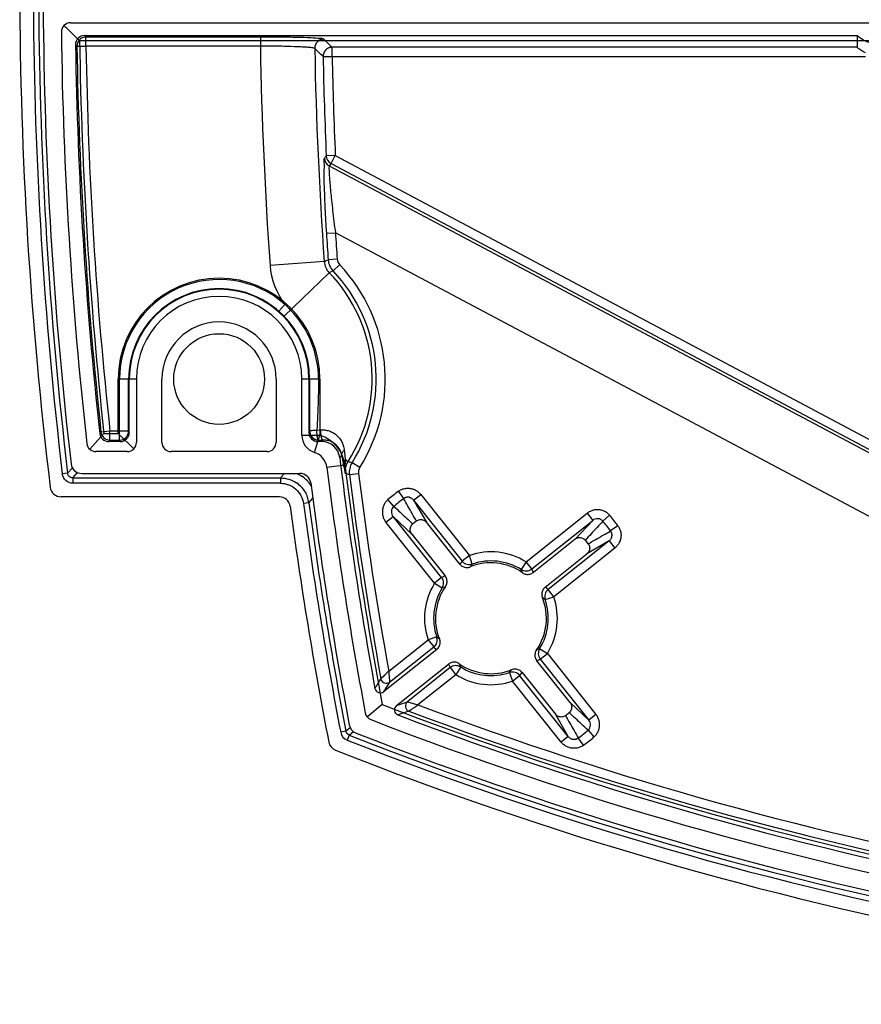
# Model space of a CAD drawing. Header units: millimetres. Extents: x 44 to 366, y 226 to 346.
# Tile 1 of 8: x 44 to 91, y 251 to 305. Entities that reach past the tile are written whole.
import ezdxf

# ---------------------------------------------------------------- set-up
doc = ezdxf.new("R2010")
doc.units = ezdxf.units.MM
doc.header["$LTSCALE"] = 37.36047
doc.layers.get('0').update_dxf_attribs({"linetype": 'CONTINUOUS'})

msp = doc.modelspace()

# ---------------------------------------------------------------- linework, layer by layer
at = {"color": 7}
for p, q in [((46.982, 304.922), (46.876, 305.026)), ((47.386, 304.523), (46.975, 304.929)), ((47.232, 305.175), (195.725, 305.175)), ((47.739, 304.175), (47.386, 304.523)), ((48.012, 304.468), (90.631, 304.468)), ((48.012, 304.468), (48.09, 304.39)), ((48.09, 303.891), (48.09, 304.39)), ((57.712, 304.39), (57.712, 303.891)), ((61.212, 304.272), (61.661, 303.823)), ((90.631, 304.468), (90.631, 303.823)), ((47.591, 303.883), (47.512, 303.96)), ((47.591, 303.883), (48.09, 303.891)), ((195.388, 304.175), (47.739, 304.175)), ((57.712, 303.891), (48.09, 303.891)), ((61.67, 303.323), (61.67, 303.823)), ((90.631, 303.823), (61.67, 303.823)), ((61.17, 303.314), (61.67, 303.323)), ((61.67, 303.323), (91.099, 303.323)), ((61.846, 297.852), (61.346, 297.83)), ((61.611, 297.411), (61.846, 297.852)), ((61.846, 297.852), (137.871, 257.429)), ((61.611, 297.411), (61.509, 297.282)), ((61.509, 297.282), (137.529, 256.862)), ((61.611, 297.411), (137.637, 256.988)), ((61.353, 293.562), (61.851, 293.594)), ((134.453, 254.991), (61.851, 293.594)), ((61.236, 292.005), (58.245, 291.791)), ((61.95, 292.137), (61.452, 292.102)), ((61.724, 291.485), (62.086, 291.829)), ((61.513, 291.383), (59.026, 288.984)), ((58.735, 289.263), (59.066, 289.637)), ((49.869, 282.52), (49.869, 285.52)), ((50.869, 285.52), (49.869, 285.52)), ((49.941, 282.149), (49.941, 285.52)), ((50.441, 282.649), (50.441, 285.52)), ((50.48, 282.571), (50.48, 285.52)), ((50.869, 285.52), (50.869, 282.019)), ((52.283, 282.02), (52.283, 285.52)), ((58.583, 285.52), (58.583, 282.02)), ((59.996, 282.425), (59.996, 285.52)), ((60.996, 285.52), (59.996, 285.52)), ((60.385, 285.52), (60.385, 282.571)), ((60.996, 285.52), (60.996, 282.425)), ((60.424, 285.075), (60.425, 282.65)), ((49.079, 282.52), (48.753, 282.156)), ((48.917, 282.594), (48.848, 282.517)), ((49.414, 282.649), (48.917, 282.594)), ((49.079, 282.52), (49.869, 282.52)), ((49.414, 282.149), (49.414, 282.649)), ((50.441, 282.649), (49.414, 282.649)), ((49.869, 282.52), (50.723, 281.666)), ((50.441, 282.649), (50.48, 282.571)), ((60.385, 282.571), (60.425, 282.651)), ((60.831, 282.701), (61.045, 282.715)), ((48.753, 282.156), (48.298, 281.647)), ((49.414, 282.149), (49.344, 282.071)), ((49.98, 282.071), (49.344, 282.071)), ((49.414, 282.149), (49.941, 282.149)), ((49.941, 282.149), (49.98, 282.071)), ((59.996, 282.425), (60.996, 282.425)), ((60.692, 281.472), (60.996, 282.425)), ((60.885, 282.071), (60.925, 282.152)), ((61.096, 282.071), (60.885, 282.071)), ((61.096, 282.071), (61.168, 282.154)), ((50.369, 281.52), (48.631, 281.52)), ((58.083, 281.52), (52.783, 281.52)), ((62.204, 281.325), (62.088, 281.193)), ((62.403, 281.055), (62.546, 280.964)), ((63.195, 280.639), (62.772, 280.905)), ((47.338, 280.619), (47.076, 280.324)), ((47.369, 280.063), (47.631, 280.358)), ((62.372, 280.766), (61.38, 280.643)), ((47.076, 280.324), (46.783, 280.29)), ((47.369, 280.063), (47.369, 279.768)), ((47.369, 280.063), (58.82, 280.063)), ((47.861, 280.312), (59.895, 280.312)), ((59.038, 280.312), (58.82, 280.063)), ((58.82, 280.063), (58.82, 279.768)), ((62.627, 280.247), (63.122, 280.31)), ((58.82, 279.768), (47.369, 279.768)), ((65.323, 279.324), (65.616, 278.923)), ((58.761, 279.02), (46.713, 279.02)), ((60.381, 278.695), (60.6, 278.942)), ((65.074, 278.491), (64.749, 278.866)), ((66.168, 278.842), (66.559, 279.153)), ((66.168, 278.842), (68.851, 275.473)), ((66.168, 278.842), (66.878, 277.616)), ((66.559, 279.153), (69.242, 275.785)), ((60.382, 278.695), (60.089, 278.656)), ((64.638, 277.623), (65.029, 277.935)), ((67.321, 274.255), (64.638, 277.623)), ((67.712, 274.566), (65.029, 277.935)), ((66.066, 276.969), (65.03, 277.934)), ((68.714, 275.311), (66.878, 277.616)), ((72.368, 275.431), (75.736, 278.114)), ((72.679, 275.04), (76.048, 277.723)), ((75.082, 276.686), (76.047, 277.723)), ((75.736, 278.114), (76.048, 277.723)), ((76.604, 277.678), (76.979, 278.004)), ((77.437, 277.429), (77.036, 277.136)), ((66.066, 276.969), (67.902, 274.664)), ((75.082, 276.687), (72.777, 274.851)), ((76.955, 276.584), (73.586, 273.901)), ((76.955, 276.584), (75.729, 275.874)), ((76.955, 276.584), (77.266, 276.193)), ((77.266, 276.193), (73.898, 273.51)), ((68.846, 275.469), (68.719, 275.315)), ((69.242, 275.785), (68.851, 275.473)), ((69.405, 275.312), (69.242, 275.785)), ((73.424, 274.038), (75.729, 275.874)), ((69.402, 275.318), (69.294, 275.152)), ((72.368, 275.431), (72.104, 275.006)), ((72.176, 274.826), (72.107, 275.012)), ((72.679, 275.04), (72.368, 275.431)), ((72.772, 274.856), (72.683, 275.035)), ((67.712, 274.566), (67.321, 274.255)), ((67.896, 274.659), (67.717, 274.57)), ((67.321, 274.255), (67.746, 273.991)), ((67.927, 274.063), (67.74, 273.994)), ((73.582, 273.906), (73.428, 274.033)), ((73.898, 273.51), (73.586, 273.901)), ((73.431, 273.35), (73.265, 273.458)), ((73.425, 273.347), (73.898, 273.51)), ((64.792, 269.397), (66.967, 271.129)), ((67.44, 271.292), (66.967, 271.129)), ((66.967, 271.129), (67.279, 270.738)), ((67.434, 271.289), (67.6, 271.181)), ((67.441, 270.601), (64.513, 268.269)), ((64.842, 268.797), (67.279, 270.738)), ((67.283, 270.733), (67.437, 270.606)), ((72.939, 270.576), (73.125, 270.645)), ((73.119, 270.649), (73.544, 270.385)), ((72.969, 269.98), (73.148, 270.069)), ((73.153, 270.073), (73.544, 270.384)), ((73.153, 270.073), (75.836, 266.705)), ((73.544, 270.384), (76.227, 267.016)), ((65.214, 267.499), (68.088, 269.789)), ((68.186, 269.599), (65.82, 267.715)), ((68.093, 269.783), (68.182, 269.604)), ((68.186, 269.599), (68.497, 269.208)), ((68.762, 269.633), (68.497, 269.208)), ((68.689, 269.814), (68.758, 269.627)), ((71.463, 269.321), (71.571, 269.487)), ((74.8, 267.671), (72.964, 269.975)), ((68.497, 269.208), (66.407, 267.543)), ((71.46, 269.327), (71.623, 268.854)), ((71.623, 268.854), (72.014, 269.166)), ((74.697, 265.798), (72.014, 269.166)), ((72.019, 269.17), (72.146, 269.324)), ((72.151, 269.328), (73.987, 267.024)), ((64.842, 268.797), (64.513, 268.269)), ((74.306, 265.486), (71.623, 268.854)), ((64.43, 267.562), (63.643, 266.908)), ((65.214, 267.499), (65.82, 267.715)), ((65.82, 267.715), (66.407, 267.543)), ((74.799, 267.671), (75.836, 266.705)), ((65.901, 267.2), (65.293, 266.984)), ((74.697, 265.798), (73.987, 267.024)), ((76.227, 267.016), (75.836, 266.705)), ((62.668, 266.284), (62.432, 266.087)), ((62.432, 266.087), (62.142, 266.031)), ((62.614, 265.868), (62.506, 265.593)), ((62.614, 265.868), (62.851, 266.064)), ((74.697, 265.798), (74.306, 265.486)), ((75.542, 265.315), (75.249, 265.717)), ((75.791, 266.148), (76.117, 265.773))]:
    msp.add_line(p, q, dxfattribs=at)
msp.add_lwpolyline([(59.957, 304.363), (59.273, 304.378), (58.512, 304.388), (48.09, 304.39)], dxfattribs=at)
msp.add_circle((55.433, 285.52), 2.5, dxfattribs=at)
for centre, radius, start, end in [((277.433, 307.52), 233, 180.14783, 186.89516), ((277.433, 307.52), 232.252, 180.33121, 186.73307), ((277.433, 307.52), 231.956, 180.33121, 186.73307), ((277.433, 307.52), 231.708, 180.36597, 186.61132), ((47.232, 304.675), 0.5, 90.0366, 180.765), ((277.433, 307.52), 230.718, 180.70812, 186.35938), ((48.011, 303.968), 0.5, 89.9862, 180.9007), ((48.091, 303.89), 0.5, 135.4494, 180.8243), ((61.212, 303.772), 0.5, 90.0645, 180.9055), ((277.433, 307.52), 229.948, 180.88687, 186.24227), ((277.433, 307.52), 229.871, 180.90651, 186.22492), ((277.433, 307.52), 229.718, 180.83431, 186.24782), ((277.433, 307.52), 229.371, 180.90651, 186.22492), ((277.433, 307.52), 219.751, 180.9462, 184.10451), ((277.433, 307.52), 216.753, 180.99277, 184.10449), ((61.67, 303.323), 0.5, 135.5531, 181.0365), ((277.433, 307.52), 216.303, 181.1142, 182.56754), ((277.433, 307.52), 215.804, 181.1142, 182.56754), ((61.846, 297.853), 0.5, 182.0387, 241.9848), ((61.744, 297.724), 0.5, 182.6536, 241.9684), ((277.433, 307.52), 216.53, 183.69585, 184.08319), ((277.433, 307.52), 216.031, 183.69585, 184.08319), ((62.235, 292.078), 4, 184.1134, 217.5984), ((62.449, 292.173), 1, 184.0821, 223.4797), ((62.449, 292.173), 0.5, 184.083, 223.4801), ((55.433, 285.52), 9.169, 327.84, 43.4789), ((55.433, 285.52), 8.447, 327.3594, 43.9598), ((55.433, 285.52), 8.67, 327.84, 43.4789), ((55.433, 285.52), 5.563, 0, 180), ((55.433, 285.52), 5.491, 48.5789, 180), ((55.433, 285.52), 4.991, 0, 180), ((55.433, 285.52), 4.953, 0, 180), ((55.433, 285.52), 4.563, 0, 180), ((53.466, 283.627), 8.215, 43.944, 47.0314), ((55.433, 285.52), 5.485, 0.0018, 43.9595), ((55.433, 285.52), 3.15, 0, 180), ((49.344, 282.571), 0.5, 186.2328, 270.0095), ((49.415, 282.649), 0.5, 186.2971, 269.9281), ((49.941, 282.649), 0.5, 270.0372, 359.9604), ((60.925, 282.652), 0.5, 180.0436, 260.0722), ((48.631, 282.019), 0.5, 186.3409, 269.9905), ((50.37, 282.019), 0.5, 269.9872, 0.0128), ((52.783, 282.02), 0.5, 179.9992, 270.0008), ((58.083, 282.02), 0.5, 269.9992, 0.0008), ((60.996, 282.425), 1, 180, 252.2992), ((60.16, 395.71), 113.561, 270.3862, 270.50879), ((60.388, 280.52), 2, 7.0763, 72.2826), ((61.096, 281.072), 0.999, 6.9602, 90.0097), ((60.388, 280.52), 1, 7.0722, 72.2683), ((277.433, 307.52), 216.948, 186.96994, 190.3751), ((63.384, 280.429), 0.996, 147.491, 187.5116), ((63.618, 280.373), 1, 147.8396, 187.2362), ((47.861, 280.911), 0.6, 186.6, 270.0114), ((277.433, 307.52), 217.718, 187.09107, 190.69813), ((79.171, 284.037), 17.186, 191.0625, 192.5617), ((277.433, 307.52), 216.718, 187.09112, 190.62472), ((63.618, 280.373), 0.5, 147.8393, 187.2366), ((58.821, 278.489), 1.572, 41.7412, 55.5085), ((59.895, 279.712), 0.6, 7.2751, 90.0095), ((59.129, 278.84), 1.582, 42.0843, 55.3145), ((59.149, 278.859), 1.555, 34.6942, 42.0717), ((277.433, 307.52), 218.708, 187.28455, 190.8278), ((277.433, 307.52), 216.53, 187.23577, 190.25281), ((277.433, 307.52), 216.031, 187.23577, 190.16418), ((46.713, 279.619), 0.599, 186.8734, 270.0219), ((59.181, 278.881), 1.516, 28.4451, 34.6882), ((70.433, 272.32), 8.67, 126.1087, 130.9672), ((58.761, 278.42), 0.599, 7.5597, 90.0204), ((58.795, 278.477), 1.601, 7.8374, 18.9941), ((70.433, 272.32), 8.173, 126.1087, 130.9673), ((277.433, 307.52), 220, 187.58007, 191.01383), ((277.433, 307.52), 219.252, 187.56467, 190.90766), ((277.433, 307.52), 218.956, 187.56467, 190.90768), ((70.433, 272.32), 6.76, 127.4575, 129.6184), ((70.433, 272.32), 8.173, 36.1087, 40.9673), ((70.433, 272.32), 8.67, 36.1087, 40.9672), ((70.433, 272.32), 6.76, 37.4575, 39.6184), ((70.433, 272.32), 3.664, 58.1188, 108.9571), ((69.232, 275.788), 0.5, 219.6026, 289.9891), ((70.433, 272.32), 3.164, 58.1184, 108.9576), ((70.433, 272.32), 3.06, 55.1762, 111.8989), ((72.379, 275.431), 0.5, 237.0694, 307.4801), ((67.321, 274.266), 0.5, 327.0704, 37.4798), ((70.433, 272.32), 3.664, 148.1185, 198.9574), ((70.433, 272.32), 3.164, 148.1184, 198.9576), ((70.433, 272.32), 3.06, 145.1763, 201.8993), ((73.901, 273.521), 0.5, 129.6026, 199.9891), ((70.433, 272.32), 3.06, 325.1763, 21.8993), ((70.433, 272.32), 3.164, 328.1184, 18.9576), ((70.433, 272.32), 3.664, 328.119, 18.9569), ((66.964, 271.119), 0.5, 309.6026, 19.9891), ((73.544, 270.373), 0.5, 147.0719, 217.4783), ((68.486, 269.208), 0.5, 57.0719, 127.4783), ((70.433, 272.32), 3.06, 235.1762, 291.8989), ((70.433, 272.32), 3.164, 238.1184, 288.9576), ((64.655, 269.032), 0.3, 190.2019, 308.4534), ((70.433, 272.32), 3.664, 238.1188, 288.9571), ((71.634, 268.851), 0.5, 39.6026, 109.9891), ((64.326, 268.503), 0.3, 190.3787, 308.5976), ((135.433, 451.02), 196.718, 248.84229, 269.89653), ((65.4, 267.264), 0.3, 128.4729, 249.1365), ((66.008, 267.481), 0.3, 128.6534, 249.2245), ((135.433, 451.02), 196.031, 249.38323, 269.71358), ((63.99, 267.196), 0.5, 190.6975, 248.762), ((135.433, 451.02), 196.948, 249.1373, 270), ((135.433, 451.02), 196.53, 249.28045, 269.71357), ((70.433, 272.32), 6.76, 307.4575, 309.6184), ((63.207, 266.546), 0.6, 190.8254, 248.6211), ((135.433, 451.02), 197.718, 248.76142, 269.89653), ((62.721, 266.142), 0.59, 190.8391, 248.5996), ((135.433, 451.02), 198.956, 248.5307, 270), ((135.433, 451.02), 198.708, 248.61863, 269.95413), ((70.433, 272.32), 8.173, 306.1087, 310.9673), ((70.433, 272.32), 8.67, 306.1087, 310.9672), ((62.073, 265.604), 0.6, 191.0078, 248.42), ((135.433, 451.02), 199.252, 248.53072, 269.99999), ((135.433, 451.02), 200, 248.41388, 269.83726)]:
    msp.add_arc(centre, radius, start, end, dxfattribs=at)
for centre, major_axis, ratio, start_param, end_param in [((92.433, 306.868), (0, 3.002), 0.999391, -3.785939, -2.497246), ((49.98, 282.572), (0.224, -0.448), 0.999239, -0.463221, 1.106966), ((60.886, 282.572), (0.224, 0.448), 0.999239, -4.248559, -2.678371)]:
    msp.add_ellipse(centre, major_axis=major_axis, ratio=ratio, start_param=start_param, end_param=end_param, dxfattribs=at)
for points, knots in [([(48.083, 304.39), (48.04, 304.39), (47.953, 304.377), (47.833, 304.326), (47.765, 304.272), (47.734, 304.241)], [0, 0, 0, 0, 0.333261, 0.666544, 1, 1, 1, 1]), ([(61.212, 304.272), (61.158, 304.315), (60.894, 304.298), (60.422, 304.361), (59.665, 304.367), (58.74, 304.389), (58.066, 304.39), (57.712, 304.39)], [0, 0, 0, 0, 0.058789, 0.204598, 0.423898, 0.697139, 1, 1, 1, 1]), ([(60.712, 303.764), (60.708, 303.769), (60.692, 303.775), (60.638, 303.79), (60.523, 303.804), (60.334, 303.822), (60.08, 303.838), (59.631, 303.859), (58.967, 303.878), (58.276, 303.888), (57.844, 303.89), (57.712, 303.891)], [0, 0, 0, 0, 0.005838, 0.016359, 0.056891, 0.12056, 0.205916, 0.310844, 0.569046, 0.868032, 1, 1, 1, 1]), ([(61.17, 303.314), (61.119, 303.364), (61.018, 303.464), (60.865, 303.614), (60.763, 303.714), (60.712, 303.764)], [0, 0, 0, 0, 0.33357, 0.666515, 1, 1, 1, 1]), ([(61.661, 303.823), (61.618, 303.822), (61.532, 303.809), (61.412, 303.758), (61.343, 303.704), (61.313, 303.673)], [0, 0, 0, 0, 0.333026, 0.666921, 1, 1, 1, 1]), ([(91.099, 303.519), (91.051, 303.543), (90.962, 303.59), (90.847, 303.663), (90.75, 303.723), (90.693, 303.779), (90.631, 303.801), (90.631, 303.823)], [0, 0, 0, 0, 0.288911, 0.5361, 0.735268, 0.881128, 1, 1, 1, 1]), ([(61.244, 297.701), (61.262, 297.723), (61.295, 297.768), (61.329, 297.813), (61.346, 297.835)], [0, 0, 0, 0, 0.499969, 1, 1, 1, 1]), ([(61.244, 297.701), (61.202, 297.64), (61.239, 297.354), (61.195, 296.825), (61.237, 295.962), (61.273, 294.847), (61.324, 294.017), (61.353, 293.562)], [0, 0, 0, 0, 0.053581, 0.188552, 0.398885, 0.669832, 1, 1, 1, 1]), ([(61.509, 297.282), (61.506, 297.278), (61.502, 297.264), (61.495, 297.212), (61.496, 297.098), (61.502, 296.903), (61.519, 296.633), (61.559, 296.121), (61.64, 295.309), (61.745, 294.402), (61.823, 293.803), (61.851, 293.594)], [0, 0, 0, 0, 0.003988, 0.011198, 0.043456, 0.09498, 0.16987, 0.261672, 0.511147, 0.829746, 1, 1, 1, 1]), ([(61.236, 292.005), (61.244, 291.89), (61.302, 291.662), (61.433, 291.466), (61.513, 291.383)], [0, 0, 0, 0, 0.499978, 1, 1, 1, 1]), ([(61.237, 292.005), (61.272, 292.022), (61.344, 292.054), (61.415, 292.085), (61.451, 292.102)], [0, 0, 0, 0, 0.49998, 1, 1, 1, 1]), ([(61.724, 291.486), (61.701, 291.474), (61.654, 291.452), (61.583, 291.417), (61.536, 291.394), (61.512, 291.382)], [0, 0, 0, 0, 0.333294, 0.666611, 1, 1, 1, 1]), ([(60.424, 285.52), (60.424, 285.181), (60.424, 284.527), (60.424, 283.571), (60.425, 282.954), (60.425, 282.651)], [0, 0, 0, 0, 0.354624, 0.683587, 1, 1, 1, 1]), ([(60.918, 285.52), (60.918, 285.505), (60.918, 285.252), (60.913, 284.784), (60.895, 284.135), (60.872, 283.547), (60.85, 283.076), (60.836, 282.8), (60.831, 282.701)], [0, 0, 0, 0, 0.016025, 0.26881, 0.498088, 0.705964, 0.894298, 1, 1, 1, 1]), ([(60.425, 282.651), (60.426, 282.657), (60.444, 282.665), (60.473, 282.673), (60.509, 282.679), (60.545, 282.684), (60.592, 282.689), (60.66, 282.694), (60.745, 282.698), (60.803, 282.7), (60.831, 282.701)], [0, 0, 0, 0, 0.039114, 0.118239, 0.232803, 0.302026, 0.382006, 0.573334, 0.801081, 1, 1, 1, 1]), ([(60.925, 282.152), (60.918, 282.153), (60.901, 282.169), (60.889, 282.195), (60.879, 282.224), (60.87, 282.253), (60.863, 282.284), (60.857, 282.318), (60.851, 282.356), (60.845, 282.397), (60.84, 282.442), (60.835, 282.509), (60.831, 282.596), (60.83, 282.666), (60.831, 282.701)], [0, 0, 0, 0, 0.041537, 0.107329, 0.15372, 0.206152, 0.263387, 0.324135, 0.389949, 0.463112, 0.543232, 0.629605, 0.816699, 1, 1, 1, 1]), ([(61.168, 282.154), (61.159, 282.155), (61.136, 282.17), (61.119, 282.2), (61.105, 282.232), (61.094, 282.262), (61.085, 282.294), (61.077, 282.329), (61.069, 282.368), (61.062, 282.409), (61.056, 282.455), (61.05, 282.523), (61.045, 282.609), (61.044, 282.68), (61.045, 282.715)], [0, 0, 0, 0, 0.049591, 0.126248, 0.174171, 0.227351, 0.284674, 0.344958, 0.409811, 0.481487, 0.559591, 0.643431, 0.824045, 1, 1, 1, 1]), ([(61.045, 282.715), (61.111, 282.719), (61.248, 282.717), (61.454, 282.679), (61.662, 282.599), (61.862, 282.476), (62.04, 282.306), (62.188, 282.097), (62.293, 281.855), (62.33, 281.68), (62.339, 281.591)], [0, 0, 0, 0, 0.104771, 0.215033, 0.331656, 0.454982, 0.584568, 0.719072, 0.857664, 1, 1, 1, 1]), ([(60.572, 282.298), (60.603, 282.267), (60.673, 282.214), (60.794, 282.163), (60.882, 282.152), (60.925, 282.152)], [0, 0, 0, 0, 0.333331, 0.666676, 1, 1, 1, 1]), ([(62.204, 281.325), (62.198, 281.364), (62.176, 281.454), (62.123, 281.585), (62.048, 281.711), (61.96, 281.819), (61.865, 281.909), (61.765, 281.983), (61.662, 282.042), (61.556, 282.088), (61.444, 282.123), (61.323, 282.147), (61.229, 282.154), (61.177, 282.154), (61.168, 282.154)], [0, 0, 0, 0, 0.082879, 0.191562, 0.292768, 0.388297, 0.479329, 0.565589, 0.646835, 0.72578, 0.806218, 0.890835, 0.982046, 1, 1, 1, 1]), ([(62.204, 281.325), (62.202, 281.349), (62.206, 281.4), (62.235, 281.474), (62.274, 281.529), (62.311, 281.567), (62.33, 281.584), (62.339, 281.591)], [0, 0, 0, 0, 0.233052, 0.490393, 0.756022, 0.890471, 1, 1, 1, 1]), ([(62.339, 281.591), (62.344, 281.539), (62.364, 281.36), (62.385, 281.181), (62.403, 281.055)], [0, 0, 0, 0, 0.291012, 1, 1, 1, 1]), ([(62.204, 281.325), (62.217, 281.246), (62.239, 281.102), (62.272, 280.907), (62.294, 280.791), (62.304, 280.739)], [0, 0, 0, 0, 0.402479, 0.734535, 1, 1, 1, 1]), ([(62.304, 280.739), (62.301, 280.766), (62.302, 280.879), (62.349, 280.99), (62.403, 281.055)], [0, 0, 0, 0, 0.24549, 1, 1, 1, 1]), ([(62.403, 281.055), (62.389, 280.933), (62.362, 280.682), (62.374, 280.427), (62.396, 280.299)], [0, 0, 0, 0, 0.484812, 1, 1, 1, 1]), ([(62.545, 280.964), (62.57, 280.957), (62.621, 280.945), (62.697, 280.924), (62.748, 280.911), (62.773, 280.904)], [0, 0, 0, 0, 0.33327, 0.666658, 1, 1, 1, 1]), ([(47.369, 279.768), (47.229, 279.768), (46.938, 279.874), (46.799, 280.15), (46.783, 280.29)], [0, 0, 0, 0, 0.49988, 1, 1, 1, 1]), ([(47.37, 280.063), (47.299, 280.062), (47.15, 280.111), (47.083, 280.254), (47.076, 280.324)], [0, 0, 0, 0, 0.499618, 1, 1, 1, 1]), ([(62.625, 280.247), (62.588, 280.257), (62.511, 280.273), (62.435, 280.289), (62.397, 280.299)], [0, 0, 0, 0, 0.500026, 1, 1, 1, 1]), ([(58.82, 279.768), (59.121, 279.768), (59.744, 279.543), (60.05, 278.954), (60.089, 278.656)], [0, 0, 0, 0, 0.500028, 1, 1, 1, 1]), ([(65.323, 279.324), (65.375, 279.361), (65.487, 279.426), (65.674, 279.485), (65.872, 279.503), (66.071, 279.476), (66.259, 279.406), (66.426, 279.298), (66.519, 279.204), (66.559, 279.153)], [0, 0, 0, 0, 0.138283, 0.280098, 0.424272, 0.56938, 0.714355, 0.858202, 1, 1, 1, 1]), ([(64.749, 278.866), (64.701, 278.824), (64.612, 278.729), (64.513, 278.561), (64.451, 278.371), (64.433, 278.171), (64.459, 277.973), (64.527, 277.786), (64.598, 277.674), (64.638, 277.623)], [0, 0, 0, 0, 0.138375, 0.28012, 0.424167, 0.56922, 0.714258, 0.858188, 1, 1, 1, 1]), ([(66.168, 278.842), (66.16, 278.852), (66.136, 278.88), (66.092, 278.918), (66.038, 278.952), (65.986, 278.975), (65.937, 278.989), (65.892, 278.997), (65.851, 278.999), (65.814, 278.997), (65.781, 278.993), (65.749, 278.986), (65.718, 278.977), (65.687, 278.965), (65.652, 278.947), (65.629, 278.932), (65.616, 278.923)], [0, 0, 0, 0, 0.064484, 0.179292, 0.281342, 0.372549, 0.454575, 0.528587, 0.59485, 0.653879, 0.707862, 0.759481, 0.811276, 0.865016, 0.922203, 1, 1, 1, 1]), ([(66.321, 277.686), (66.244, 277.824), (66.088, 278.1), (65.848, 278.509), (65.693, 278.785), (65.616, 278.923)], [0, 0, 0, 0, 0.333537, 0.666606, 1, 1, 1, 1]), ([(65.074, 278.491), (64.999, 278.426), (64.897, 278.225), (64.966, 278.013), (65.029, 277.935)], [0, 0, 0, 0, 0.497059, 1, 1, 1, 1]), ([(65.074, 278.491), (65.191, 278.385), (65.425, 278.172), (65.771, 277.847), (66.004, 277.634), (66.122, 277.528)], [0, 0, 0, 0, 0.333394, 0.666463, 1, 1, 1, 1]), ([(76.979, 278.004), (76.937, 278.052), (76.842, 278.14), (76.674, 278.239), (76.484, 278.301), (76.284, 278.319), (76.086, 278.293), (75.899, 278.225), (75.787, 278.154), (75.736, 278.114)], [0, 0, 0, 0, 0.138375, 0.28012, 0.424166, 0.56922, 0.714258, 0.858188, 1, 1, 1, 1]), ([(66.321, 277.686), (66.375, 277.727), (66.508, 277.783), (66.72, 277.756), (66.836, 277.669), (66.878, 277.616)], [0, 0, 0, 0, 0.329375, 0.668641, 1, 1, 1, 1]), ([(76.604, 277.678), (76.498, 277.561), (76.285, 277.327), (75.96, 276.982), (75.747, 276.748), (75.64, 276.63)], [0, 0, 0, 0, 0.333394, 0.666463, 1, 1, 1, 1]), ([(76.604, 277.678), (76.539, 277.754), (76.338, 277.856), (76.126, 277.786), (76.048, 277.723)], [0, 0, 0, 0, 0.497059, 1, 1, 1, 1]), ([(66.066, 276.969), (66.023, 277.022), (65.964, 277.154), (65.986, 277.367), (66.07, 277.484), (66.122, 277.527)], [0, 0, 0, 0, 0.331949, 0.67192, 1, 1, 1, 1]), ([(75.799, 276.431), (75.937, 276.509), (76.213, 276.664), (76.622, 276.904), (76.898, 277.059), (77.036, 277.137)], [0, 0, 0, 0, 0.333537, 0.666606, 1, 1, 1, 1]), ([(76.955, 276.584), (76.965, 276.592), (76.993, 276.616), (77.031, 276.66), (77.065, 276.714), (77.088, 276.766), (77.102, 276.815), (77.11, 276.86), (77.112, 276.901), (77.11, 276.938), (77.106, 276.971), (77.099, 277.003), (77.09, 277.034), (77.077, 277.065), (77.06, 277.1), (77.045, 277.123), (77.036, 277.136)], [0, 0, 0, 0, 0.064484, 0.179292, 0.281342, 0.372549, 0.454575, 0.528587, 0.59485, 0.653879, 0.707862, 0.759481, 0.811276, 0.865016, 0.922203, 1, 1, 1, 1]), ([(77.437, 277.429), (77.474, 277.378), (77.539, 277.265), (77.598, 277.079), (77.616, 276.88), (77.589, 276.681), (77.519, 276.493), (77.411, 276.326), (77.317, 276.233), (77.266, 276.193)], [0, 0, 0, 0, 0.138283, 0.280098, 0.424272, 0.569381, 0.714355, 0.858202, 1, 1, 1, 1]), ([(75.082, 276.687), (75.135, 276.729), (75.267, 276.788), (75.48, 276.766), (75.597, 276.682), (75.64, 276.63)], [0, 0, 0, 0, 0.331949, 0.67192, 1, 1, 1, 1]), ([(75.799, 276.431), (75.84, 276.377), (75.896, 276.244), (75.869, 276.032), (75.782, 275.917), (75.729, 275.874)], [0, 0, 0, 0, 0.329375, 0.668641, 1, 1, 1, 1]), ([(68.714, 275.311), (68.757, 275.255), (68.872, 275.164), (69.082, 275.107), (69.225, 275.133), (69.291, 275.158)], [0, 0, 0, 0, 0.333626, 0.666312, 1, 1, 1, 1]), ([(67.921, 274.067), (67.96, 274.126), (68.018, 274.26), (68.01, 274.477), (67.947, 274.609), (67.902, 274.664)], [0, 0, 0, 0, 0.333703, 0.666413, 1, 1, 1, 1]), ([(72.18, 274.831), (72.239, 274.792), (72.373, 274.734), (72.59, 274.742), (72.722, 274.806), (72.777, 274.851)], [0, 0, 0, 0, 0.333697, 0.66641, 1, 1, 1, 1]), ([(73.424, 274.038), (73.368, 273.995), (73.277, 273.881), (73.22, 273.67), (73.246, 273.527), (73.271, 273.461)], [0, 0, 0, 0, 0.333638, 0.666336, 1, 1, 1, 1]), ([(67.441, 270.601), (67.497, 270.644), (67.589, 270.759), (67.645, 270.969), (67.619, 271.112), (67.594, 271.178)], [0, 0, 0, 0, 0.333638, 0.666336, 1, 1, 1, 1]), ([(72.944, 270.572), (72.905, 270.514), (72.847, 270.38), (72.855, 270.162), (72.919, 270.03), (72.964, 269.975)], [0, 0, 0, 0, 0.333703, 0.666413, 1, 1, 1, 1]), ([(68.685, 269.808), (68.627, 269.847), (68.493, 269.905), (68.275, 269.897), (68.143, 269.834), (68.088, 269.789)], [0, 0, 0, 0, 0.333697, 0.66641, 1, 1, 1, 1]), ([(72.151, 269.328), (72.108, 269.385), (71.994, 269.476), (71.783, 269.532), (71.64, 269.506), (71.574, 269.481)], [0, 0, 0, 0, 0.333626, 0.666312, 1, 1, 1, 1]), ([(64.031, 268.449), (64.068, 268.508), (64.141, 268.626), (64.251, 268.802), (64.323, 268.92), (64.36, 268.979)], [0, 0, 0, 0, 0.333522, 0.66639, 1, 1, 1, 1]), ([(64.792, 269.397), (64.742, 269.347), (64.651, 269.261), (64.533, 269.145), (64.446, 269.063), (64.393, 269.009), (64.367, 268.986), (64.36, 268.979)], [0, 0, 0, 0, 0.355091, 0.621622, 0.826458, 0.949953, 1, 1, 1, 1]), ([(64.792, 269.397), (64.797, 269.315), (64.81, 269.171), (64.83, 268.985), (64.829, 268.868), (64.846, 268.812), (64.842, 268.797)], [0, 0, 0, 0, 0.409027, 0.72355, 0.923859, 1, 1, 1, 1]), ([(65.901, 267.2), (65.915, 267.208), (65.959, 267.242), (66.059, 267.306), (66.214, 267.412), (66.336, 267.497), (66.407, 267.543)], [0, 0, 0, 0, 0.07627, 0.274179, 0.579801, 1, 1, 1, 1]), ([(74.8, 267.671), (74.842, 267.617), (74.901, 267.485), (74.879, 267.272), (74.795, 267.155), (74.743, 267.112)], [0, 0, 0, 0, 0.331949, 0.67192, 1, 1, 1, 1]), ([(74.544, 266.953), (74.49, 266.912), (74.357, 266.856), (74.145, 266.883), (74.029, 266.97), (73.987, 267.024)], [0, 0, 0, 0, 0.329375, 0.668641, 1, 1, 1, 1]), ([(74.544, 266.953), (74.622, 266.815), (74.777, 266.539), (75.017, 266.13), (75.172, 265.855), (75.249, 265.717)], [0, 0, 0, 0, 0.333537, 0.666606, 1, 1, 1, 1]), ([(75.791, 266.148), (75.674, 266.254), (75.44, 266.467), (75.095, 266.793), (74.861, 267.006), (74.743, 267.112)], [0, 0, 0, 0, 0.333394, 0.666463, 1, 1, 1, 1]), ([(76.117, 265.773), (76.165, 265.815), (76.253, 265.91), (76.352, 266.079), (76.414, 266.268), (76.432, 266.468), (76.406, 266.667), (76.338, 266.854), (76.267, 266.965), (76.227, 267.016)], [0, 0, 0, 0, 0.138375, 0.28012, 0.424166, 0.56922, 0.714258, 0.858188, 1, 1, 1, 1]), ([(75.791, 266.148), (75.866, 266.214), (75.969, 266.414), (75.899, 266.626), (75.836, 266.705)], [0, 0, 0, 0, 0.497059, 1, 1, 1, 1]), ([(74.697, 265.798), (74.705, 265.787), (74.729, 265.759), (74.773, 265.721), (74.827, 265.687), (74.879, 265.664), (74.928, 265.65), (74.973, 265.643), (75.014, 265.64), (75.051, 265.642), (75.084, 265.646), (75.116, 265.653), (75.147, 265.662), (75.178, 265.675), (75.213, 265.692), (75.236, 265.707), (75.249, 265.717)], [0, 0, 0, 0, 0.064484, 0.179292, 0.281342, 0.372549, 0.454575, 0.528587, 0.59485, 0.653879, 0.707862, 0.759481, 0.811276, 0.865016, 0.922203, 1, 1, 1, 1]), ([(75.542, 265.315), (75.491, 265.278), (75.378, 265.213), (75.192, 265.154), (74.993, 265.137), (74.794, 265.163), (74.606, 265.233), (74.439, 265.341), (74.346, 265.435), (74.306, 265.486)], [0, 0, 0, 0, 0.138283, 0.280098, 0.424272, 0.569381, 0.714355, 0.858202, 1, 1, 1, 1])]:
    msp.add_open_spline(points, degree=3, knots=knots, dxfattribs=at)
for points in [[(58.82, 280.064), (59.131, 280.062), (59.455, 279.962), (59.711, 279.786)], [(59.707, 280.312), (59.82, 280.268), (59.929, 280.21), (60.029, 280.141)], [(59.994, 279.537), (60.132, 279.381), (60.241, 279.195), (60.309, 278.998)], [(62.614, 265.868), (62.525, 265.901), (62.449, 265.994), (62.432, 266.087)]]:
    msp.add_open_spline(points, degree=3, dxfattribs=at)

doc.saveas('drawing.dxf')
